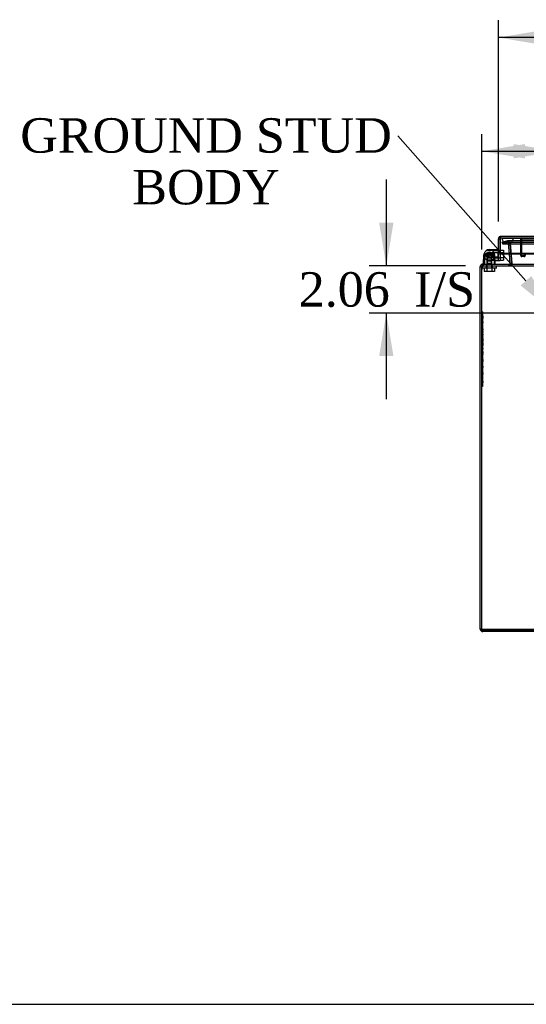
# Model space of a CAD drawing. Header units: inches. Extents: x 1 to 299, y -2 to 199.
# Tile 1 of 26: x 40 to 62, y 1 to 43. Entities that reach past the tile are written whole.
import ezdxf
from ezdxf import colors
from ezdxf.entities.mleader import LeaderData, LeaderLine
from ezdxf.enums import TextEntityAlignment as Align
from ezdxf.lldxf.tags import DXFTag
from ezdxf.math import Vec2, Vec3

# ---------------------------------------------------------------- set-up
doc = ezdxf.new("R2010")
doc.units = ezdxf.units.IN
doc.header["$MEASUREMENT"] = 0
for name, color, linetype in [('COM70220', 7, 'Continuous'), ('COM70708-4', 7, 'Continuous'), ('COM70709-12', 7, 'Continuous'), ('COM70710-7', 7, 'Continuous'), ('COM70712-12', 7, 'Continuous'), ('COM70714-4', 7, 'Continuous'), ('Default', 7, 'Continuous'), ('HNG86659-1', 7, 'Continuous'), ('HNG86659-2', 7, 'Continuous'), ('LAB86820', 7, 'Continuous'), ('SCS86661', 7, 'Continuous'), ('WAM30017', 7, 'Continuous')]:
    doc.layers.add(name, color=color, linetype=linetype)
doc.styles.add('SEACAD_Times_New_Roman', font='times.ttf')
tags = doc.linetypes.add('HIDDEN2', pattern=[0.1875, 0.125, -0.0625]).pattern_tags.tags
tags[6:7] = [DXFTag(74, 4), DXFTag(75, 0), DXFTag(340, '0'), DXFTag(46, 0.0), DXFTag(50, 0.0), DXFTag(44, 0.0), DXFTag(45, 0.0)]
tags[4:5] = [DXFTag(74, 4), DXFTag(75, 0), DXFTag(340, '0'), DXFTag(46, 0.0), DXFTag(50, 0.0), DXFTag(44, 0.0), DXFTag(45, 0.0)]
doc.dimstyles.new('HAMMOND_(STH_-_300x200)', dxfattribs={"dimtxt": 1.5, "dimasz": 1.875, "dimexe": 0.75, "dimexo": 0.75, "dimgap": 0.375, "dimtad": 0, "dimtih": 1, "dimtoh": 1, "dimzin": 0, "dimdsep": 46, "dimtxsty": 'SEACAD_Times_New_Roman', "dimblk1": '_SE_FILLED', "dimblk2": '_SE_FILLED', "dimsah": 1, "dimcen": 0.75, "dimadec": 0, "dimazin": 0, "dimtfac": 0.8, "dimtofl": 0, "dimtmove": 0, "dimatfit": 3, "dimfxl": 1, "dimtolj": 1, "dimtzin": 0, "dimarcsym": 0})

# ---------------------------------------------------------------- blocks, each defined once
blk = doc.blocks.new('SE4')
at = {"layer": 'COM70220', "color": 7, "linetype": 'HIDDEN2'}
for p, q in [((60.701, 33.924), (61.2, 33.924)), ((60.701, 33.923), (60.701, 33.924)), ((60.701, 33.923), (61.2, 33.923)), ((60.95, 33.921), (60.701, 33.923)), ((61.199, 33.923), (60.95, 33.921)), ((60.95, 33.921), (61.2, 33.921)), ((61.199, 33.924), (61.199, 33.923)), ((61.2, 33.924), (94.319, 33.924)), ((61.2, 33.923), (94.319, 33.923)), ((61.2, 33.921), (94.319, 33.921)), ((60.95, 33.675), (61.2, 33.675)), ((61.2, 33.675), (94.319, 33.675))]:
    blk.add_line(p, q, dxfattribs=at)
blk.add_arc((60.95, 33.925), 0.25, 180, 0, dxfattribs=at)
at = {"layer": 'COM70708-4', "color": 7, "linetype": 'HIDDEN2'}
for p, q in [((60.718, 33.741), (60.923, 33.796)), ((60.737, 33.672), (60.718, 33.741)), ((60.942, 33.726), (60.737, 33.672)), ((60.923, 33.796), (60.951, 33.8)), ((60.942, 33.726), (60.923, 33.796)), ((60.942, 33.726), (60.951, 33.728)), ((60.951, 33.728), (60.951, 33.8)), ((60.951, 33.728), (60.971, 33.721)), ((60.971, 33.721), (61.012, 33.781)), ((60.971, 33.721), (60.986, 33.7)), ((60.986, 33.7), (61.056, 33.717)), ((60.986, 33.7), (60.987, 33.695)), ((60.987, 33.695), (61.058, 33.701)), ((61.028, 33.224), (60.987, 33.695)), ((61.056, 33.717), (61.058, 33.701)), ((61.058, 33.701), (61.135, 32.832)), ((59.834, 32.689), (59.765, 32.709)), ((59.868, 32.787), (59.868, 32.715)), ((60.031, 32.787), (60.031, 32.715)), ((60.271, 32.715), (60.271, 32.787)), ((61.006, 32.787), (61.006, 32.715)), ((61.027, 32.787), (61.027, 32.715)), ((61.046, 32.792), (61.085, 32.732)), ((61.05, 32.787), (61.085, 32.732)), ((61.054, 32.787), (61.092, 32.736)), ((61.092, 32.736), (61.085, 32.732)), ((61.126, 32.815), (61.135, 32.814)), ((61.134, 32.832), (61.135, 32.832)), ((61.135, 32.832), (61.135, 32.814)), ((59.832, 16.895), (59.76, 16.895)), ((59.868, 16.787), (59.868, 16.859)), ((60.26, 16.859), (60.26, 16.787)), ((60.76, 16.787), (60.76, 16.859))]:
    blk.add_line(p, q, dxfattribs=at)
at = {"layer": 'COM70708-4', "color": 7, "linetype": 'Continuous'}
for p, q in [((61.063, 32.826), (61.028, 33.224)), ((59.76, 32.679), (59.765, 32.709)), ((59.76, 32.679), (59.832, 32.679)), ((59.76, 16.895), (59.76, 32.679)), ((59.834, 32.689), (59.765, 32.709)), ((61.049, 32.794), (61.046, 32.792)), ((61.046, 32.792), (61.05, 32.787)), ((61.049, 32.794), (61.054, 32.787)), ((61.063, 32.826), (61.134, 32.832)), ((61.063, 32.826), (61.063, 32.82)), ((61.063, 32.82), (61.126, 32.815)), ((95.688, 16.787), (59.868, 16.787))]:
    blk.add_line(p, q, dxfattribs=at)
at = {"layer": 'COM70708-4', "color": 7, "linetype": 'HIDDEN2'}
for centre, radius, start, end in [((60.951, 33.691), 0.109, 55.8948, 89.8951), ((60.951, 33.692), 0.108, 13.7843, 55.7899), ((59.868, 32.679), 0.036, 90.0001, 145.2667), ((61.027, 32.823), 0.109, 270.0924, 302.6845), ((61.027, 32.823), 0.108, 306.8348, 355.3824), ((59.868, 16.895), 0.036, 180, 270)]:
    blk.add_arc(centre, radius, start, end, dxfattribs=at)
at = {"layer": 'COM70708-4', "color": 7, "linetype": 'Continuous'}
for centre, radius, start, end in [((59.868, 32.679), 0.108, 90, 163.689), ((59.868, 32.679), 0.036, 145.2667, 163.6889), ((61.027, 32.823), 0.036, 306.835, 355.3822), ((59.868, 16.895), 0.108, 180, 270)]:
    blk.add_arc(centre, radius, start, end, dxfattribs=at)
at = {"layer": 'COM70709-12', "color": 7, "linetype": 'HIDDEN2'}
for p, q in [((60.944, 33.792), (60.732, 33.737)), ((60.732, 33.737), (94.788, 33.737)), ((60.732, 33.737), (60.732, 33.668)), ((60.944, 33.723), (60.732, 33.668)), ((60.732, 33.668), (94.788, 33.668)), ((60.944, 33.723), (60.944, 33.792)), ((94.562, 33.796), (60.958, 33.796)), ((94.562, 33.724), (60.958, 33.724)), ((61.064, 33.672), (61.039, 33.697)), ((61.039, 33.691), (61.039, 33.697)), ((61.064, 33.666), (61.039, 33.691)), ((61.13, 32.89), (61.064, 33.672)), ((61.064, 33.672), (61.064, 33.666)), ((61.13, 32.884), (61.064, 33.666)), ((59.832, 32.572), (59.87, 32.724)), ((59.832, 32.542), (59.87, 32.694)), ((59.87, 32.694), (59.87, 32.724)), ((59.884, 32.715), (59.884, 32.787)), ((59.894, 32.715), (59.894, 32.787)), ((61.004, 32.715), (61.004, 32.787)), ((61.124, 32.823), (61.124, 32.823)), ((61.126, 32.826), (61.126, 32.832)), ((61.13, 32.89), (61.13, 32.884)), ((61.131, 32.864), (61.131, 32.87)), ((59.832, 16.888), (76.993, 16.888)), ((59.832, 16.857), (59.832, 16.859)), ((59.832, 16.857), (95.688, 16.857))]:
    blk.add_line(p, q, dxfattribs=at)
for centre in [(61.004, 32.87), (61.004, 32.864)]:
    blk.add_ellipse(centre, major_axis=(-0.128, 0), ratio=0.996195, start_param=2.838142, end_param=3.297963, dxfattribs=at)
for points, knots in [([(60.944, 33.723), (60.952, 33.724), (60.96, 33.724), (60.976, 33.723), (60.984, 33.721), (60.999, 33.715), (61.007, 33.711), (61.023, 33.702), (61.031, 33.696), (61.039, 33.691)], [0, 0, 0, 0, 0.25, 0.25, 0.5, 0.5, 0.75, 0.75, 1, 1, 1, 1]), ([(60.958, 33.796), (60.962, 33.796), (60.965, 33.796), (60.976, 33.792), (60.984, 33.786), (60.999, 33.768), (61.007, 33.756), (61.023, 33.728), (61.031, 33.713), (61.039, 33.697)], [0.1504974, 0.1504974, 0.1504974, 0.1504974, 0.25, 0.25, 0.5, 0.5, 0.75, 0.75, 1, 1, 1, 1]), ([(59.87, 32.724), (59.872, 32.743), (59.875, 32.759), (59.879, 32.781), (59.882, 32.787), (59.884, 32.787)], [0, 0, 0, 0, 0.5, 0.5, 1, 1, 1, 1]), ([(59.87, 32.694), (59.871, 32.697), (59.872, 32.7), (59.875, 32.705), (59.876, 32.707), (59.878, 32.711), (59.879, 32.712), (59.882, 32.714), (59.883, 32.715), (59.884, 32.715)], [0, 0, 0, 0, 0.25, 0.25, 0.5, 0.5, 0.75, 0.75, 1, 1, 1, 1]), ([(61.004, 32.715), (61.011, 32.715), (61.017, 32.715), (61.031, 32.715), (61.037, 32.715), (61.05, 32.716), (61.056, 32.717), (61.068, 32.72), (61.074, 32.722), (61.085, 32.729), (61.09, 32.734), (61.099, 32.746), (61.104, 32.754), (61.112, 32.772), (61.115, 32.783), (61.121, 32.806), (61.124, 32.819), (61.126, 32.832)], [0, 0, 0, 0, 0.125, 0.125, 0.25, 0.25, 0.375, 0.375, 0.5, 0.5, 0.625, 0.625, 0.75, 0.75, 0.875, 0.875, 1, 1, 1, 1]), ([(61.029, 32.787), (61.029, 32.787), (61.033, 32.787), (61.039, 32.787), (61.048, 32.787), (61.056, 32.787), (61.064, 32.788), (61.072, 32.789), (61.082, 32.791), (61.089, 32.793), (61.094, 32.795)], [0.174992, 0.174992, 0.174992, 0.174992, 0.1885878, 0.2506526, 0.3120425, 0.3726029, 0.4321969, 0.4906952, 0.5479785, 0.6623431, 0.6623431, 0.6623431, 0.6623431]), ([(61.102, 32.799), (61.104, 32.8), (61.108, 32.803), (61.113, 32.808), (61.118, 32.813), (61.122, 32.819), (61.125, 32.824), (61.126, 32.826)], [0.7379534, 0.7379534, 0.7379534, 0.7379534, 0.7882141, 0.843718, 0.8974268, 0.9494645, 1, 1, 1, 1])]:
    blk.add_open_spline(points, degree=3, knots=knots, dxfattribs=at)
at = {"layer": 'COM70709-12', "color": 7, "linetype": 'Continuous'}
blk.add_open_spline([(61.004, 32.787), (61.007, 32.787), (61.013, 32.787), (61.021, 32.787), (61.026, 32.787), (61.029, 32.787)], degree=3, knots=[0, 0, 0, 0, 0.0630925, 0.1260117, 0.174992, 0.174992, 0.174992, 0.174992], dxfattribs=at)
at = {"layer": 'COM70710-7', "color": 7, "linetype": 'HIDDEN2'}
for p, q in [((60.942, 33.796), (60.737, 33.741)), ((60.737, 33.741), (94.783, 33.741)), ((60.737, 33.672), (60.737, 33.741)), ((60.942, 33.726), (60.737, 33.672)), ((60.737, 33.672), (94.783, 33.672)), ((94.57, 33.8), (60.941, 33.8)), ((60.951, 33.8), (60.942, 33.796)), ((60.942, 33.726), (60.942, 33.796)), ((60.951, 33.728), (60.951, 33.8)), ((61.005, 33.723), (60.951, 33.728)), ((94.57, 33.728), (60.951, 33.728)), ((61.005, 33.723), (61.005, 33.785)), ((61.012, 33.781), (61.005, 33.785)), ((61.012, 33.721), (61.005, 33.723)), ((61.012, 33.721), (61.012, 33.781)), ((61.055, 33.7), (61.012, 33.721)), ((61.055, 33.7), (61.055, 33.717)), ((61.058, 33.695), (61.055, 33.7)), ((61.135, 32.832), (61.058, 33.701)), ((61.058, 33.695), (61.058, 33.701)), ((61.1, 33.224), (61.058, 33.695)), ((59.835, 32.689), (59.835, 32.709)), ((59.868, 32.787), (59.868, 32.715)), ((59.868, 32.715), (95.652, 32.715)), ((61.027, 32.787), (61.027, 32.715)), ((61.085, 32.792), (61.085, 32.732)), ((61.092, 32.794), (61.092, 32.736)), ((61.133, 32.814), (61.134, 32.823)), ((61.133, 32.82), (61.133, 32.814)), ((61.135, 32.826), (61.135, 32.832))]:
    blk.add_line(p, q, dxfattribs=at)
at = {"layer": 'COM70710-7', "color": 7, "linetype": 'Continuous'}
for p, q in [((61.135, 32.826), (61.1, 33.224)), ((59.835, 32.709), (59.832, 32.679)), ((59.832, 16.859), (59.832, 32.679)), ((59.868, 32.787), (95.652, 32.787)), ((61.085, 32.792), (61.092, 32.794)), ((61.133, 32.82), (61.135, 32.826)), ((61.134, 32.823), (61.134, 32.823)), ((59.832, 16.859), (95.688, 16.859))]:
    blk.add_line(p, q, dxfattribs=at)
blk.add_arc((60.992, 32.999), 0.228, 296.0218, 308.2777, dxfattribs=at)
blk.add_open_spline([(59.868, 32.787), (59.865, 32.787), (59.863, 32.785), (59.857, 32.777), (59.854, 32.772), (59.849, 32.758), (59.846, 32.75), (59.84, 32.731), (59.838, 32.72), (59.835, 32.709)], degree=3, knots=[0, 0, 0, 0, 0.25, 0.25, 0.5, 0.5, 0.75, 0.75, 1, 1, 1, 1], dxfattribs=at)
at = {"layer": 'COM70710-7', "color": 7, "linetype": 'HIDDEN2'}
blk.add_open_spline([(59.868, 32.715), (59.865, 32.715), (59.863, 32.714), (59.857, 32.712), (59.854, 32.71), (59.849, 32.705), (59.846, 32.702), (59.84, 32.696), (59.838, 32.692), (59.835, 32.689)], degree=3, knots=[0, 0, 0, 0, 0.25, 0.25, 0.5, 0.5, 0.75, 0.75, 1, 1, 1, 1], dxfattribs=at)
at = {"layer": 'COM70712-12', "color": 7, "linetype": 'Continuous'}
for p, q in [((60.545, 33.889), (60.617, 33.889)), ((60.545, 33.224), (60.545, 33.889)), ((60.617, 33.934), (60.617, 33.992)), ((60.617, 33.99), (60.617, 33.99)), ((60.617, 33.99), (60.617, 33.89)), ((60.617, 33.99), (60.617, 33.889)), ((60.617, 33.934), (60.617, 33.254)), ((60.617, 33.224), (60.617, 33.889)), ((60.653, 33.997), (94.867, 33.997)), ((60.617, 33.224), (60.545, 33.224)), ((60.545, 33.099), (60.545, 33.224)), ((60.545, 33.099), (60.545, 33.05)), ((60.545, 32.967), (60.545, 33.05)), ((60.617, 33.224), (60.617, 33.254)), ((94.903, 33.254), (60.617, 33.254)), ((94.903, 33.224), (60.617, 33.224)), ((60.617, 33.224), (60.617, 33.099)), ((60.617, 33.099), (60.617, 33.05)), ((60.617, 33.05), (60.617, 32.925)), ((60.545, 32.925), (60.545, 32.937)), ((60.617, 32.925), (60.545, 32.925))]:
    blk.add_line(p, q, dxfattribs=at)
at = {"layer": 'COM70712-12', "color": 7, "linetype": 'HIDDEN2'}
for p, q in [((60.653, 33.925), (60.653, 33.997)), ((60.653, 33.925), (94.867, 33.925)), ((60.617, 33.3), (60.545, 33.3)), ((60.545, 33.06), (60.617, 33.06))]:
    blk.add_line(p, q, dxfattribs=at)
at = {"layer": 'COM70712-12', "color": 7, "linetype": 'Continuous'}
for radius, start, end in [(0.108, 109.4712, 180), (0.108, 90, 109.4491), (0.036, 177.3202, 180)]:
    blk.add_arc((60.653, 33.889), radius, start, end, dxfattribs=at)
at = {"layer": 'COM70712-12', "color": 7, "linetype": 'HIDDEN2'}
blk.add_arc((60.653, 33.889), 0.036, 90, 177.3202, dxfattribs=at)
at = {"layer": 'COM70712-12', "color": 7, "linetype": 'Continuous'}
blk.add_ellipse((60.653, 33.889), major_axis=(-0.119, 0), ratio=0.908294, start_param=4.712389, end_param=5.019287, dxfattribs=at)
at = {"layer": 'COM70712-12', "color": 7, "linetype": 'HIDDEN2'}
blk.add_ellipse((60.653, 33.889), major_axis=(-0.0396, 0), ratio=0.908294, start_param=4.712389, end_param=5.846853, dxfattribs=at)
at = {"layer": 'COM70714-4', "color": 7, "linetype": 'HIDDEN2'}
for p, q in [((61.526, 33.155), (61.526, 33.882)), ((61.566, 33.155), (61.566, 33.882)), ((61.569, 33.885), (62.296, 33.885)), ((61.671, 33.152), (61.569, 33.152)), ((61.671, 33.112), (61.569, 33.112)), ((61.674, 33.206), (61.674, 33.155)), ((61.714, 33.206), (61.674, 33.206)), ((61.714, 33.206), (61.714, 33.155))]:
    blk.add_line(p, q, dxfattribs=at)
for centre, radius, start, end in [((61.569, 33.882), 0.043, 90, 180), ((61.569, 33.882), 0.003, 90, 180), ((61.569, 33.155), 0.043, 180, 270), ((61.569, 33.155), 0.003, 180, 270), ((61.671, 33.155), 0.003, 270, 0), ((61.671, 33.155), 0.043, 270, 0)]:
    blk.add_arc(centre, radius, start, end, dxfattribs=at)
at = {"layer": 'HNG86659-1', "color": 7, "linetype": 'Continuous'}
for p, q in [((60.14, 33.416), (60.533, 33.436)), ((59.896, 32.799), (59.915, 33.192)), ((59.957, 33.24), (59.935, 32.8)), ((59.958, 33.257), (59.957, 33.24)), ((60.345, 33.257), (60.345, 33.24)), ((60.345, 33.24), (60.367, 32.8)), ((60.407, 32.799), (60.387, 33.192)), ((60.533, 33.396), (60.533, 33.397)), ((59.935, 32.8), (59.935, 32.797)), ((60.367, 32.8), (60.367, 32.797)), ((60.533, 32.925), (60.4, 32.932)), ((60.533, 32.964), (60.533, 32.964)), ((60.545, 32.964), (60.545, 32.967)), ((60.545, 32.964), (60.545, 32.937))]:
    blk.add_line(p, q, dxfattribs=at)
at = {"layer": 'HNG86659-1', "color": 7, "linetype": 'HIDDEN2'}
for p, q in [((60.151, 33.256), (60.054, 33.2)), ((60.248, 33.2), (60.054, 33.2)), ((60.054, 33.2), (60.054, 33.041)), ((60.054, 33.041), (60.054, 32.808)), ((60.054, 32.808), (60.054, 33.041)), ((60.248, 33.041), (60.054, 33.041)), ((60.074, 33.374), (60.534, 33.396)), ((60.132, 33.277), (60.076, 33.18)), ((60.076, 33.18), (60.132, 33.083)), ((60.132, 33.277), (60.132, 33.083)), ((60.222, 33.277), (60.132, 33.277)), ((60.132, 33.083), (60.223, 33.083)), ((60.248, 33.2), (60.151, 33.256)), ((60.291, 33.277), (60.222, 33.277)), ((60.223, 33.083), (60.291, 33.083)), ((60.248, 33.041), (60.248, 33.2)), ((60.248, 32.808), (60.248, 33.041)), ((60.248, 32.808), (60.248, 33.041)), ((60.524, 33.277), (60.291, 33.277)), ((60.524, 33.277), (60.291, 33.277)), ((60.291, 33.277), (60.291, 33.083)), ((60.291, 33.083), (60.524, 33.083)), ((60.524, 33.083), (60.291, 33.083)), ((60.545, 33.298), (60.524, 33.277)), ((60.524, 33.277), (60.524, 33.083)), ((60.524, 33.083), (60.545, 33.062)), ((59.935, 32.798), (59.935, 32.798)), ((60.054, 32.808), (60.033, 32.787)), ((60.248, 32.808), (60.054, 32.808)), ((60.074, 32.987), (60.534, 32.964)), ((60.4, 32.932), (60.14, 32.944)), ((60.269, 32.787), (60.248, 32.808)), ((60.367, 32.798), (60.368, 32.798))]:
    blk.add_line(p, q, dxfattribs=at)
for radius in [0.132, 0.132, 0.12]:
    blk.add_circle((60.151, 33.18), radius, dxfattribs=at)
at = {"layer": 'HNG86659-1', "color": 7, "linetype": 'Continuous'}
for centre, radius, start, end in [((60.533, 33.424), 0.0118, 74.6409, 92.8176), ((60.335, 33.431), 0.201, 350.3404, 1.3274), ((60.533, 33.424), 0.0118, 0, 74.6377), ((60.151, 33.18), 0.236, 164.5311, 177.1792), ((60.151, 33.18), 0.236, 90, 164.5311), ((60.151, 33.18), 0.236, 90, 103.6388), ((60.151, 33.18), 0.236, 15.4689, 90), ((60.151, 33.18), 0.236, 2.8208, 15.4689), ((59.908, 32.798), 0.0118, 177.1792, 198.6889), ((59.908, 32.798), 0.0118, 198.6889, 270), ((59.918, 32.965), 0.172, 262.9472, 272.0517), ((60.385, 32.965), 0.172, 267.9483, 277.0528), ((60.395, 32.798), 0.0118, 270, 341.3111), ((60.395, 32.798), 0.0118, 341.3111, 2.8208), ((60.335, 32.93), 0.201, 358.6775, 9.6547), ((60.533, 32.937), 0.0118, 267.1824, 285.3591), ((60.533, 32.937), 0.0118, 285.3623, 0)]:
    blk.add_arc(centre, radius, start, end, dxfattribs=at)
at = {"layer": 'HNG86659-1', "color": 7, "linetype": 'HIDDEN2'}
for centre, radius, start, end in [((60.366, 33.414), 0.172, 357.9483, 7.0528), ((60.151, 33.18), 0.236, 152.3861, 210.7365), ((60.151, 33.18), 0.236, 177.1792, 210.7365), ((60.151, 33.18), 0.236, 210.7365, 329.2635), ((60.151, 33.18), 0.236, 54.6194, 59.2635), ((60.151, 33.18), 0.236, 10.2232, 31.5301), ((60.151, 33.18), 0.236, 329.2631, 8.9356), ((60.151, 33.18), 0.236, 329.2635, 2.8208), ((59.901, 32.996), 0.201, 268.6726, 279.6596), ((60.401, 32.996), 0.201, 260.3453, 271.3225), ((60.366, 32.947), 0.172, 352.9472, 2.0517)]:
    blk.add_arc(centre, radius, start, end, dxfattribs=at)
at = {"layer": 'HNG86659-1', "color": 7, "linetype": 'Continuous'}
for points, knots in [([(59.924, 33.243), (59.926, 33.244), (59.928, 33.244), (59.934, 33.244), (59.937, 33.244), (59.943, 33.244), (59.944, 33.245), (59.948, 33.245), (59.95, 33.246), (59.953, 33.248), (59.954, 33.25), (59.956, 33.253), (59.957, 33.255), (59.958, 33.257)], [0, 0, 0, 0, 0.25, 0.25, 0.5, 0.5, 0.625, 0.625, 0.75, 0.75, 0.875, 0.875, 1, 1, 1, 1]), ([(60.379, 33.243), (60.377, 33.244), (60.374, 33.244), (60.368, 33.244), (60.365, 33.244), (60.36, 33.244), (60.358, 33.245), (60.354, 33.245), (60.352, 33.246), (60.349, 33.248), (60.348, 33.25), (60.346, 33.253), (60.345, 33.255), (60.345, 33.257)], [0, 0, 0, 0, 0.25, 0.25, 0.5, 0.5, 0.625, 0.625, 0.75, 0.75, 0.875, 0.875, 1, 1, 1, 1]), ([(59.935, 32.797), (59.933, 32.798), (59.931, 32.797), (59.927, 32.795), (59.926, 32.794), (59.924, 32.793)], [0, 0, 0, 0, 0.5, 0.5, 1, 1, 1, 1]), ([(59.924, 32.793), (59.924, 32.791), (59.924, 32.79), (59.925, 32.787), (59.925, 32.787), (59.926, 32.787)], [0, 0, 0, 0, 0.5, 0.5, 1, 1, 1, 1]), ([(60.367, 32.797), (60.369, 32.798), (60.371, 32.797), (60.375, 32.795), (60.377, 32.794), (60.379, 32.793)], [0, 0, 0, 0, 0.5, 0.5, 1, 1, 1, 1]), ([(60.379, 32.793), (60.378, 32.791), (60.378, 32.79), (60.378, 32.787), (60.377, 32.787), (60.377, 32.787)], [0, 0, 0, 0, 0.5, 0.5, 1, 1, 1, 1])]:
    blk.add_open_spline(points, degree=3, knots=knots, dxfattribs=at)
at = {"layer": 'HNG86659-1', "color": 7, "linetype": 'HIDDEN2'}
for points, knots in [([(60.088, 33.408), (60.088, 33.406), (60.088, 33.403), (60.088, 33.397), (60.088, 33.394), (60.087, 33.389), (60.087, 33.387), (60.086, 33.383), (60.085, 33.381), (60.083, 33.378), (60.082, 33.377), (60.078, 33.375), (60.076, 33.374), (60.074, 33.374)], [0, 0, 0, 0, 0.25, 0.25, 0.5, 0.5, 0.625, 0.625, 0.75, 0.75, 0.875, 0.875, 1, 1, 1, 1]), ([(60.534, 33.396), (60.534, 33.398), (60.535, 33.4), (60.536, 33.404), (60.537, 33.406), (60.538, 33.408)], [0, 0, 0, 0, 0.5, 0.5, 1, 1, 1, 1]), ([(60.538, 33.408), (60.54, 33.408), (60.542, 33.407), (60.544, 33.407), (60.545, 33.406), (60.545, 33.406)], [0, 0, 0, 0, 0.5, 0.5, 1, 1, 1, 1]), ([(60.088, 32.953), (60.088, 32.955), (60.088, 32.957), (60.088, 32.963), (60.088, 32.966), (60.087, 32.972), (60.087, 32.974), (60.086, 32.977), (60.085, 32.979), (60.083, 32.982), (60.082, 32.984), (60.078, 32.986), (60.076, 32.986), (60.074, 32.987)], [0, 0, 0, 0, 0.25, 0.25, 0.5, 0.5, 0.625, 0.625, 0.75, 0.75, 0.875, 0.875, 1, 1, 1, 1]), ([(60.534, 32.964), (60.534, 32.962), (60.535, 32.96), (60.536, 32.957), (60.537, 32.955), (60.538, 32.953)], [0, 0, 0, 0, 0.5, 0.5, 1, 1, 1, 1]), ([(60.538, 32.953), (60.54, 32.953), (60.542, 32.953), (60.544, 32.954), (60.545, 32.954), (60.545, 32.955)], [0, 0, 0, 0, 0.5, 0.5, 1, 1, 1, 1])]:
    blk.add_open_spline(points, degree=3, knots=knots, dxfattribs=at)
at = {"layer": 'HNG86659-2', "color": 7, "linetype": 'HIDDEN2'}
for p, q in [((60.03, 33.198), (60.035, 33.205)), ((60.036, 33.156), (60.03, 33.162)), ((60.035, 33.205), (60.033, 33.213)), ((60.033, 33.147), (60.036, 33.156)), ((60.047, 33.246), (60.055, 33.249)), ((60.056, 33.111), (60.047, 33.114)), ((60.055, 33.249), (60.056, 33.258)), ((60.056, 33.102), (60.056, 33.111)), ((60.083, 33.283), (60.092, 33.282)), ((60.092, 33.078), (60.083, 33.078)), ((60.092, 33.282), (60.096, 33.29)), ((60.097, 33.07), (60.092, 33.078)), ((60.13, 33.302), (60.138, 33.298)), ((60.139, 33.063), (60.131, 33.059)), ((60.138, 33.298), (60.146, 33.303)), ((60.146, 33.057), (60.139, 33.063)), ((60.181, 33.3), (60.187, 33.293)), ((60.188, 33.068), (60.182, 33.061)), ((60.187, 33.293), (60.196, 33.295)), ((60.197, 33.066), (60.188, 33.068)), ((60.227, 33.277), (60.23, 33.268)), ((60.23, 33.093), (60.228, 33.084)), ((60.23, 33.268), (60.239, 33.267)), ((60.239, 33.094), (60.23, 33.093)), ((60.26, 33.237), (60.259, 33.229)), ((60.259, 33.229), (60.266, 33.224)), ((60.267, 33.138), (60.259, 33.132)), ((60.259, 33.132), (60.26, 33.124)), ((60.274, 33.188), (60.269, 33.181)), ((60.269, 33.181), (60.274, 33.173))]:
    blk.add_line(p, q, dxfattribs=at)
for radius in [0.118, 0.0492]:
    blk.add_circle((60.151, 33.18), radius, dxfattribs=at)
for start, end in [(171.5538, 188.4462), (147.8038, 164.6962), (195.5717, 212.464), (123.786, 140.6783), (219.5896, 236.4819), (99.7681, 116.6604), (243.6074, 260.4997), (75.7503, 92.6426), (267.6253, 284.5176), (51.7324, 68.6247), (291.6431, 308.5354), (27.7145, 44.6069), (315.661, 332.5533), (3.6967, 20.589), (339.6788, 356.5712)]:
    blk.add_arc((60.151, 33.18), 0.123, start, end, dxfattribs=at)
at = {"layer": 'LAB86820', "color": 7, "linetype": 'HIDDEN2'}
for p, q in [((59.862, 30.715), (59.832, 30.715)), ((59.862, 30.715), (59.862, 27.465)), ((59.867, 30.496), (59.862, 30.496)), ((59.867, 30.485), (59.862, 30.485)), ((59.867, 30.485), (59.867, 30.562)), ((59.867, 30.55), (59.867, 30.549)), ((59.867, 30.516), (59.867, 30.498)), ((59.867, 30.476), (59.867, 30.417)), ((59.867, 30.404), (59.862, 30.404)), ((59.867, 30.395), (59.862, 30.395)), ((59.867, 30.394), (59.862, 30.394)), ((59.867, 30.364), (59.862, 30.364)), ((59.867, 30.353), (59.862, 30.353)), ((59.867, 30.344), (59.862, 30.344)), ((59.867, 30.334), (59.862, 30.334)), ((59.867, 30.324), (59.862, 30.324)), ((59.867, 30.311), (59.862, 30.311)), ((59.867, 30.309), (59.862, 30.309)), ((59.867, 30.307), (59.862, 30.307)), ((59.867, 30.303), (59.862, 30.303)), ((59.867, 30.302), (59.862, 30.302)), ((59.867, 30.292), (59.862, 30.292)), ((59.867, 30.291), (59.862, 30.291)), ((59.867, 30.278), (59.862, 30.278)), ((59.867, 30.268), (59.862, 30.268)), ((59.867, 30.235), (59.862, 30.235)), ((59.867, 30.167), (59.862, 30.167)), ((59.867, 30.161), (59.862, 30.161)), ((59.867, 30.161), (59.862, 30.161)), ((59.867, 30.158), (59.862, 30.158)), ((59.867, 30.152), (59.862, 30.152)), ((59.867, 30.142), (59.862, 30.142)), ((59.867, 30.141), (59.862, 30.141)), ((59.867, 30.131), (59.862, 30.131)), ((59.867, 30.13), (59.862, 30.13)), ((59.867, 30.111), (59.862, 30.111)), ((59.867, 30.107), (59.862, 30.107)), ((59.867, 30.102), (59.862, 30.102)), ((59.868, 30.093), (59.862, 30.093)), ((59.867, 30.06), (59.862, 30.06)), ((59.867, 30.059), (59.862, 30.059)), ((59.867, 30.057), (59.862, 30.057)), ((59.867, 30.052), (59.862, 30.052)), ((59.867, 30.046), (59.862, 30.046)), ((59.867, 30.039), (59.862, 30.039)), ((59.867, 30.031), (59.862, 30.031)), ((59.867, 30.02), (59.862, 30.02)), ((59.867, 30.01), (59.862, 30.01)), ((59.867, 30.008), (59.862, 30.008)), ((59.867, 30.394), (59.867, 30.404)), ((59.867, 30.364), (59.867, 30.394)), ((59.867, 30.353), (59.867, 30.364)), ((59.867, 30.334), (59.867, 30.344)), ((59.867, 30.324), (59.867, 30.334)), ((59.867, 30.311), (59.867, 30.324)), ((59.867, 30.307), (59.867, 30.309)), ((59.867, 30.292), (59.867, 30.303)), ((59.867, 30.28), (59.867, 30.235)), ((59.867, 30.225), (59.867, 30.278)), ((59.867, 30.167), (59.867, 30.209)), ((59.867, 30.158), (59.867, 30.167)), ((59.867, 30.149), (59.867, 30.152)), ((59.867, 30.13), (59.867, 30.141)), ((59.867, 30.111), (59.867, 30.13)), ((59.867, 30.11), (59.867, 30.111)), ((59.867, 30.059), (59.867, 30.102)), ((59.867, 30.057), (59.867, 30.059)), ((59.867, 30.046), (59.867, 30.057)), ((59.867, 30.031), (59.867, 30.039)), ((59.867, 30.008), (59.867, 30.031)), ((59.867, 30.02), (59.867, 30.01)), ((59.867, 29.999), (59.862, 29.999)), ((59.867, 29.993), (59.862, 29.993)), ((59.867, 29.988), (59.862, 29.988)), ((59.867, 29.983), (59.862, 29.983)), ((59.867, 29.982), (59.862, 29.982)), ((59.867, 29.905), (59.862, 29.905)), ((59.867, 29.895), (59.862, 29.895)), ((59.867, 29.894), (59.862, 29.894)), ((59.867, 29.864), (59.862, 29.864)), ((59.867, 29.853), (59.862, 29.853)), ((59.867, 29.828), (59.862, 29.828)), ((59.867, 29.816), (59.862, 29.816)), ((59.867, 29.762), (59.862, 29.762)), ((59.867, 29.753), (59.862, 29.753)), ((59.867, 29.752), (59.862, 29.752)), ((59.867, 29.749), (59.862, 29.749)), ((59.867, 29.749), (59.862, 29.749)), ((59.867, 29.735), (59.862, 29.735)), ((59.867, 29.734), (59.862, 29.734)), ((59.867, 29.699), (59.862, 29.699)), ((59.867, 29.688), (59.862, 29.688)), ((59.867, 29.688), (59.862, 29.688)), ((59.867, 29.683), (59.862, 29.683)), ((59.867, 29.675), (59.862, 29.675)), ((59.867, 29.672), (59.862, 29.672)), ((59.867, 29.671), (59.862, 29.671)), ((59.867, 29.665), (59.862, 29.665)), ((59.867, 29.664), (59.862, 29.664)), ((59.867, 29.645), (59.862, 29.645)), ((59.867, 29.642), (59.862, 29.642)), ((59.867, 29.641), (59.862, 29.641)), ((59.867, 29.641), (59.862, 29.641)), ((59.867, 29.633), (59.862, 29.633)), ((59.867, 29.632), (59.862, 29.632)), ((59.867, 29.622), (59.862, 29.622)), ((59.867, 29.611), (59.862, 29.611)), ((59.867, 29.61), (59.862, 29.61)), ((59.867, 29.609), (59.862, 29.609)), ((59.867, 29.607), (59.862, 29.607)), ((59.867, 29.605), (59.862, 29.605)), ((59.867, 29.601), (59.862, 29.601)), ((59.867, 29.601), (59.862, 29.601)), ((59.867, 29.59), (59.862, 29.59)), ((59.867, 29.59), (59.862, 29.59)), ((59.867, 29.581), (59.862, 29.581)), ((59.867, 29.988), (59.867, 29.999)), ((59.867, 29.982), (59.867, 29.988)), ((59.867, 29.976), (59.867, 29.917)), ((59.867, 29.952), (59.867, 29.959)), ((59.867, 29.894), (59.867, 29.905)), ((59.867, 29.864), (59.867, 29.894)), ((59.867, 29.866), (59.867, 29.893)), ((59.867, 29.853), (59.867, 29.864)), ((59.867, 29.848), (59.867, 29.829)), ((59.867, 29.819), (59.867, 29.846)), ((59.867, 29.752), (59.867, 29.806)), ((59.867, 29.795), (59.867, 29.795)), ((59.867, 29.746), (59.867, 29.688)), ((59.867, 29.706), (59.867, 29.725)), ((59.867, 29.671), (59.867, 29.694)), ((59.867, 29.683), (59.867, 29.672)), ((59.867, 29.664), (59.867, 29.675)), ((59.867, 29.645), (59.867, 29.664)), ((59.867, 29.641), (59.867, 29.645)), ((59.867, 29.641), (59.867, 29.641)), ((59.867, 29.633), (59.867, 29.641)), ((59.867, 29.632), (59.867, 29.633)), ((59.867, 29.61), (59.867, 29.633)), ((59.867, 29.622), (59.867, 29.611)), ((59.867, 29.601), (59.867, 29.601)), ((59.867, 29.59), (59.867, 29.601)), ((59.867, 29.571), (59.867, 29.581)), ((59.867, 29.571), (59.862, 29.571)), ((59.867, 29.567), (59.862, 29.567)), ((59.867, 29.566), (59.862, 29.566)), ((59.867, 29.561), (59.862, 29.561)), ((59.867, 29.548), (59.862, 29.548)), ((59.867, 29.546), (59.862, 29.546)), ((59.867, 29.544), (59.862, 29.544)), ((59.867, 29.533), (59.862, 29.533)), ((59.867, 29.532), (59.862, 29.532)), ((59.867, 29.497), (59.862, 29.497)), ((59.867, 29.486), (59.862, 29.486)), ((59.867, 29.486), (59.862, 29.486)), ((59.867, 29.465), (59.862, 29.465)), ((59.867, 29.464), (59.862, 29.464)), ((59.867, 29.429), (59.862, 29.429)), ((59.867, 29.418), (59.862, 29.418)), ((59.867, 29.418), (59.862, 29.418)), ((59.867, 29.412), (59.862, 29.412)), ((59.867, 29.403), (59.862, 29.403)), ((59.867, 29.392), (59.862, 29.392)), ((59.867, 29.38), (59.862, 29.38)), ((59.867, 29.377), (59.862, 29.377)), ((59.867, 29.372), (59.862, 29.372)), ((59.867, 29.362), (59.862, 29.362)), ((59.867, 29.361), (59.862, 29.361)), ((59.867, 29.195), (59.862, 29.195)), ((59.867, 29.185), (59.862, 29.185)), ((59.867, 29.169), (59.862, 29.169)), ((59.867, 29.159), (59.862, 29.159)), ((59.867, 29.158), (59.862, 29.158)), ((59.867, 29.561), (59.867, 29.571)), ((59.867, 29.548), (59.867, 29.561)), ((59.867, 29.544), (59.867, 29.486)), ((59.867, 29.524), (59.867, 29.52)), ((59.867, 29.495), (59.867, 29.51)), ((59.867, 29.476), (59.867, 29.418)), ((59.867, 29.403), (59.867, 29.412)), ((59.867, 29.392), (59.867, 29.403)), ((59.867, 29.38), (59.867, 29.392)), ((59.867, 29.361), (59.867, 29.372)), ((59.867, 29.361), (59.867, 29.317)), ((59.867, 29.308), (59.867, 29.249)), ((59.867, 29.274), (59.867, 29.293)), ((59.867, 29.195), (59.867, 29.236)), ((59.867, 29.2), (59.867, 29.232)), ((59.867, 29.185), (59.867, 29.195)), ((59.867, 29.164), (59.867, 29.18)), ((59.867, 29.178), (59.867, 29.174)), ((59.867, 29.158), (59.867, 29.169)), ((59.867, 29.138), (59.867, 29.158)), ((59.867, 29.138), (59.862, 29.138)), ((59.867, 29.138), (59.862, 29.138)), ((59.867, 29.135), (59.862, 29.135)), ((59.867, 29.095), (59.862, 29.095)), ((59.867, 29.084), (59.862, 29.084)), ((59.867, 29.081), (59.862, 29.081)), ((59.867, 29.071), (59.862, 29.071)), ((59.867, 29.07), (59.862, 29.07)), ((59.867, 29.067), (59.862, 29.067)), ((59.867, 29.061), (59.862, 29.061)), ((59.867, 29.058), (59.862, 29.058)), ((59.867, 29.056), (59.862, 29.056)), ((59.867, 29.046), (59.862, 29.046)), ((59.868, 29.046), (59.862, 29.046)), ((59.867, 29.004), (59.862, 29.004)), ((59.867, 29.003), (59.862, 29.003)), ((59.867, 29.001), (59.862, 29.001)), ((59.867, 29), (59.862, 29)), ((59.867, 28.991), (59.862, 28.991)), ((59.867, 28.99), (59.862, 28.99)), ((59.867, 28.98), (59.862, 28.98)), ((59.867, 28.977), (59.862, 28.977)), ((59.867, 28.967), (59.862, 28.967)), ((59.867, 28.966), (59.862, 28.966)), ((59.867, 28.915), (59.862, 28.915)), ((59.867, 28.909), (59.862, 28.909)), ((59.867, 28.9), (59.862, 28.9)), ((59.867, 28.899), (59.862, 28.899)), ((59.867, 28.842), (59.862, 28.842)), ((59.867, 28.831), (59.862, 28.831)), ((59.867, 28.83), (59.862, 28.83)), ((59.867, 28.825), (59.862, 28.825)), ((59.867, 28.817), (59.862, 28.817)), ((59.867, 28.814), (59.862, 28.814)), ((59.867, 28.804), (59.862, 28.804)), ((59.867, 28.746), (59.862, 28.746)), ((59.867, 28.737), (59.862, 28.737)), ((59.867, 28.736), (59.862, 28.736)), ((59.867, 28.728), (59.862, 28.728)), ((59.867, 29.135), (59.867, 29.138)), ((59.867, 29.128), (59.867, 29.095)), ((59.867, 29.084), (59.867, 29.095)), ((59.867, 29.071), (59.867, 29.081)), ((59.867, 29.067), (59.867, 29.07)), ((59.867, 29.061), (59.867, 29.067)), ((59.867, 29.058), (59.867, 29.061)), ((59.867, 29.003), (59.867, 29.045)), ((59.867, 29.001), (59.867, 29.003)), ((59.867, 28.99), (59.867, 29.001)), ((59.867, 28.981), (59.867, 28.991)), ((59.867, 28.966), (59.867, 28.977)), ((59.867, 28.966), (59.867, 28.922)), ((59.867, 28.94), (59.867, 28.955)), ((59.867, 28.899), (59.867, 28.909)), ((59.867, 28.899), (59.867, 28.854)), ((59.867, 28.885), (59.867, 28.896)), ((59.867, 28.875), (59.867, 28.875)), ((59.867, 28.831), (59.867, 28.842)), ((59.867, 28.814), (59.867, 28.83)), ((59.867, 28.804), (59.867, 28.814)), ((59.867, 28.798), (59.867, 28.804)), ((59.867, 28.736), (59.867, 28.791)), ((59.867, 28.78), (59.867, 28.779)), ((59.867, 28.761), (59.867, 28.77)), ((59.867, 28.685), (59.867, 28.728)), ((59.867, 28.686), (59.862, 28.686)), ((59.867, 28.685), (59.862, 28.685)), ((59.867, 28.683), (59.862, 28.683)), ((59.867, 28.683), (59.862, 28.683)), ((59.867, 28.673), (59.862, 28.673)), ((59.867, 28.672), (59.862, 28.672)), ((59.867, 28.672), (59.862, 28.672)), ((59.867, 28.665), (59.862, 28.665)), ((59.867, 28.657), (59.862, 28.657)), ((59.867, 28.647), (59.862, 28.647)), ((59.867, 28.636), (59.862, 28.636)), ((59.867, 28.634), (59.862, 28.634)), ((59.867, 28.632), (59.862, 28.632)), ((59.867, 28.625), (59.862, 28.625)), ((59.867, 28.615), (59.862, 28.615)), ((59.867, 28.608), (59.862, 28.608)), ((59.867, 28.607), (59.862, 28.607)), ((59.867, 28.531), (59.862, 28.531)), ((59.867, 28.521), (59.862, 28.521)), ((59.867, 28.52), (59.862, 28.52)), ((59.867, 28.49), (59.862, 28.49)), ((59.867, 28.48), (59.862, 28.48)), ((59.867, 28.473), (59.862, 28.473)), ((59.867, 28.473), (59.862, 28.473)), ((59.867, 28.471), (59.862, 28.471)), ((59.867, 28.46), (59.862, 28.46)), ((59.867, 28.447), (59.862, 28.447)), ((59.867, 28.437), (59.862, 28.437)), ((59.867, 28.436), (59.862, 28.436)), ((59.867, 28.388), (59.862, 28.388)), ((59.867, 28.379), (59.862, 28.379)), ((59.867, 28.378), (59.862, 28.378)), ((59.867, 28.369), (59.862, 28.369)), ((59.867, 28.368), (59.862, 28.368)), ((59.867, 28.364), (59.862, 28.364)), ((59.867, 28.362), (59.862, 28.362)), ((59.867, 28.355), (59.862, 28.355)), ((59.867, 28.352), (59.862, 28.352)), ((59.867, 28.331), (59.862, 28.331)), ((59.867, 28.331), (59.862, 28.331)), ((59.867, 28.296), (59.862, 28.296)), ((59.867, 28.683), (59.867, 28.685)), ((59.867, 28.672), (59.867, 28.683)), ((59.867, 28.657), (59.867, 28.665)), ((59.867, 28.634), (59.867, 28.657)), ((59.867, 28.647), (59.867, 28.636)), ((59.867, 28.615), (59.867, 28.625)), ((59.867, 28.602), (59.867, 28.543)), ((59.867, 28.585), (59.867, 28.561)), ((59.867, 28.52), (59.867, 28.531)), ((59.867, 28.49), (59.867, 28.52)), ((59.867, 28.497), (59.867, 28.515)), ((59.867, 28.48), (59.867, 28.49)), ((59.867, 28.471), (59.867, 28.473)), ((59.867, 28.46), (59.867, 28.471)), ((59.867, 28.441), (59.867, 28.447)), ((59.867, 28.388), (59.867, 28.433)), ((59.867, 28.378), (59.867, 28.388)), ((59.867, 28.368), (59.867, 28.378)), ((59.867, 28.362), (59.867, 28.364)), ((59.867, 28.355), (59.867, 28.362)), ((59.867, 28.352), (59.867, 28.355)), ((59.867, 28.342), (59.867, 28.285)), ((59.867, 28.285), (59.862, 28.285)), ((59.867, 28.284), (59.862, 28.284)), ((59.867, 28.284), (59.862, 28.284)), ((59.867, 28.23), (59.862, 28.23)), ((59.867, 28.22), (59.862, 28.22)), ((59.867, 28.219), (59.862, 28.219)), ((59.867, 28.216), (59.862, 28.216)), ((59.867, 28.21), (59.862, 28.21)), ((59.867, 28.207), (59.862, 28.207)), ((59.867, 28.206), (59.862, 28.206)), ((59.867, 28.2), (59.862, 28.2)), ((59.867, 28.198), (59.862, 28.198)), ((59.868, 28.188), (59.862, 28.188)), ((59.867, 28.185), (59.862, 28.185)), ((59.867, 28.143), (59.862, 28.143)), ((59.867, 28.142), (59.862, 28.142)), ((59.867, 28.142), (59.862, 28.142)), ((59.867, 28.14), (59.862, 28.14)), ((59.867, 28.135), (59.862, 28.135)), ((59.867, 28.129), (59.862, 28.129)), ((59.867, 28.127), (59.862, 28.127)), ((59.867, 28.116), (59.862, 28.116)), ((59.867, 28.116), (59.862, 28.116)), ((59.867, 28.106), (59.862, 28.106)), ((59.867, 27.991), (59.862, 27.991)), ((59.867, 27.99), (59.862, 27.99)), ((59.867, 27.939), (59.862, 27.939)), ((59.867, 27.937), (59.862, 27.937)), ((59.867, 27.93), (59.862, 27.93)), ((59.867, 27.927), (59.862, 27.927)), ((59.867, 27.917), (59.862, 27.917)), ((59.867, 27.906), (59.862, 27.906)), ((59.867, 27.867), (59.862, 27.867)), ((59.867, 28.281), (59.867, 28.284)), ((59.867, 28.219), (59.867, 28.274)), ((59.867, 28.263), (59.867, 28.263)), ((59.867, 28.2), (59.867, 28.21)), ((59.867, 28.142), (59.867, 28.184)), ((59.867, 28.14), (59.867, 28.142)), ((59.867, 28.129), (59.867, 28.14)), ((59.867, 28.127), (59.867, 28.129)), ((59.867, 28.119), (59.867, 28.127)), ((59.867, 28.106), (59.867, 28.116)), ((59.867, 28.061), (59.867, 28.106)), ((59.867, 28.052), (59.867, 27.993)), ((59.867, 28.029), (59.867, 28.013)), ((59.867, 27.96), (59.867, 27.981)), ((59.867, 27.939), (59.867, 27.981)), ((59.867, 27.93), (59.867, 27.939)), ((59.867, 27.865), (59.867, 27.917)), ((59.867, 27.88), (59.867, 27.876)), ((59.862, 27.465), (59.832, 27.465)), ((59.867, 27.856), (59.862, 27.856)), ((59.867, 27.846), (59.862, 27.846)), ((59.867, 27.806), (59.862, 27.806)), ((59.867, 27.75), (59.862, 27.75)), ((59.867, 27.74), (59.862, 27.74)), ((59.867, 27.724), (59.862, 27.724)), ((59.867, 27.714), (59.862, 27.714)), ((59.867, 27.713), (59.862, 27.713)), ((59.867, 27.693), (59.862, 27.693)), ((59.867, 27.69), (59.862, 27.69)), ((59.867, 27.676), (59.862, 27.676)), ((59.867, 27.675), (59.862, 27.675)), ((59.867, 27.64), (59.862, 27.64)), ((59.867, 27.629), (59.862, 27.629)), ((59.867, 27.629), (59.862, 27.629)), ((59.867, 27.804), (59.867, 27.856)), ((59.867, 27.819), (59.867, 27.815)), ((59.867, 27.75), (59.867, 27.791)), ((59.867, 27.74), (59.867, 27.75)), ((59.867, 27.713), (59.867, 27.724)), ((59.867, 27.7), (59.867, 27.713)), ((59.867, 27.687), (59.867, 27.629))]:
    blk.add_line(p, q, dxfattribs=at)
at = {"layer": 'SCS86661', "color": 7, "linetype": 'HIDDEN2'}
for p, q in [((60.302, 33.067), (60.302, 33.293)), ((60.617, 33.293), (60.302, 33.293)), ((60.302, 33.067), (60.617, 33.067)), ((60.617, 33.401), (60.767, 33.401)), ((60.617, 33.291), (60.767, 33.291)), ((60.767, 33.401), (60.767, 33.291)), ((60.767, 33.291), (60.767, 33.224)), ((59.93, 32.61), (59.93, 32.46)), ((60.038, 32.925), (60.264, 32.925)), ((60.038, 32.925), (60.038, 32.61)), ((60.041, 32.61), (60.041, 32.46)), ((60.262, 32.61), (60.262, 32.46)), ((60.264, 32.61), (60.264, 32.925)), ((60.372, 32.61), (60.372, 32.46)), ((60.041, 32.46), (59.93, 32.46)), ((60.262, 32.46), (60.041, 32.46)), ((60.372, 32.46), (60.262, 32.46))]:
    blk.add_line(p, q, dxfattribs=at)
at = {"layer": 'SCS86661', "color": 7, "linetype": 'Continuous'}
for p, q in [((60.617, 33.401), (60.617, 33.401)), ((60.617, 33.291), (60.617, 33.291)), ((60.617, 33.07), (60.767, 33.07)), ((60.767, 33.224), (60.767, 33.07)), ((60.767, 33.07), (60.767, 32.959)), ((60.617, 32.959), (60.767, 32.959))]:
    blk.add_line(p, q, dxfattribs=at)
at = {"layer": 'WAM30017', "color": 7, "linetype": 'HIDDEN2'}
for p, q in [((59.868, 32.715), (59.839, 32.715)), ((59.839, 32.715), (59.839, 32.61)), ((60.464, 32.61), (59.839, 32.61)), ((60.014, 32.715), (60.014, 32.61)), ((60.289, 32.61), (60.289, 32.715)), ((60.464, 32.61), (60.464, 32.715))]:
    blk.add_line(p, q, dxfattribs=at)
blk = doc.blocks.new('DMBLK317')
at = {"layer": 'Default', "linetype": 'Continuous', "transparency": 16777216}
for points in [[(62.42, 42.963), (60.545, 42.651), (62.42, 42.338)], [(93.1, 42.963), (93.1, 42.338), (94.975, 42.651)]]:
    blk.add_hatch(color=7, dxfattribs=at).paths.add_polyline_path(points)
at = {"layer": 'Default', "color": 7, "linetype": 'Continuous', "transparency": 16777216}
for p, q in [((60.545, 34.639), (60.545, 43.401)), ((94.975, 34.639), (94.975, 43.401)), ((74.089, 42.651), (60.545, 42.651)), ((94.975, 42.651), (81.431, 42.651))]:
    blk.add_line(p, q, dxfattribs=at)
at = {"layer": 'Default', "color": 7, "linetype": 'Continuous', "transparency": 16777216, "style": 'SEACAD_Times_New_Roman'}
for s, p in [('34.43', (75.201, 43.401)), ('DOOR', (74.614, 41.151))]:
    blk.add_text(s, height=1.5, dxfattribs=at).set_placement(p, align=Align.TOP_LEFT)
blk = doc.blocks.new('_SE_FILLED')
at = {"color": 0}
blk.add_line((0, 0), (-1, 0), dxfattribs=at)
blk.add_solid([(0, 0), (-1, -0.1665), (-1, 0.1665), (0, 0)], dxfattribs=at)
blk = doc.blocks.new('DMBLK324')
at = {"layer": 'Default', "linetype": 'Continuous', "transparency": 16777216}
for points in [[(55.355, 34.59), (55.667, 32.715), (55.98, 34.59)], [(55.355, 28.78), (55.98, 28.78), (55.667, 30.655)]]:
    blk.add_hatch(color=7, dxfattribs=at).paths.add_polyline_path(points)
at = {"layer": 'Default', "color": 7, "linetype": 'Continuous', "transparency": 16777216}
for p, q in [((55.667, 36.465), (55.667, 32.715)), ((59.118, 32.715), (54.917, 32.715)), ((62.332, 30.655), (54.917, 30.655)), ((55.667, 30.655), (55.667, 26.905))]:
    blk.add_line(p, q, dxfattribs=at)
at = {"layer": 'Default', "color": 7, "linetype": 'Continuous', "transparency": 16777216, "style": 'SEACAD_Times_New_Roman'}
for s, p in [('2.06', (51.854, 32.435)), ('I/S', (56.885, 32.435))]:
    blk.add_text(s, height=1.5, dxfattribs=at).set_placement(p, align=Align.TOP_LEFT)
blk = doc.blocks.new('DMBLK325')
at = {"layer": 'Default', "linetype": 'Continuous', "transparency": 16777216}
for points in [[(61.707, 38.013), (59.832, 37.7), (61.707, 37.388)], [(61.207, 38.013), (61.207, 37.388), (63.082, 37.7)]]:
    blk.add_hatch(color=7, dxfattribs=at).paths.add_polyline_path(points)
at = {"layer": 'Default', "color": 7, "linetype": 'Continuous', "transparency": 16777216}
for p, q in [((59.832, 33.429), (59.832, 38.45)), ((63.082, 31.405), (63.082, 38.45)), ((59.832, 37.7), (63.686, 37.7)), ((63.686, 37.7), (64.436, 37.7))]:
    blk.add_line(p, q, dxfattribs=at)
at = {"layer": 'Default', "color": 7, "linetype": 'Continuous', "transparency": 16777216, "style": 'SEACAD_Times_New_Roman'}
for s, p in [('3.25', (64.961, 38.45)), ('I/S', (69.992, 38.45))]:
    blk.add_text(s, height=1.5, dxfattribs=at).set_placement(p, align=Align.TOP_LEFT)
blk = doc.blocks.new('BORDER')
at = {"layer": 'Default', "color": 7, "linetype": 'Continuous'}
blk.add_line((-41.86, 0), (0, 0), dxfattribs=at)

msp = doc.modelspace()

# ---------------------------------------------------------------- block references
at = {"layer": 'Default', "color": 7, "xscale": 7.12, "yscale": 7.12, "zscale": 7.12}
msp.add_blockref('BORDER', (299.411, 0.564), dxfattribs=at)
at = {"layer": 'Default'}
msp.add_blockref('SE4', (0, 0), dxfattribs=at)

# ---------------------------------------------------------------- dimensions: what is measured, and where the dimension line sits
at = {"layer": 'Default', "color": 7, "linetype": 'Continuous'}
dim = msp.add_linear_dim(base=(60.545, 42.651), p1=(94.975, 33.889), p2=(60.545, 33.889), text='\\A1;<>\\PDOOR', dimstyle='HAMMOND_(STH_-_300x200)', dxfattribs=at)
dim.commit()
dim.dimension.update_dxf_attribs({"geometry": 'DMBLK317', "text_midpoint": (77.76, 42.651), "dimtype": 160})
dim = msp.add_linear_dim(base=(63.082, 37.7), p1=(59.832, 32.679), p2=(63.082, 30.655), text='\\A1;<> I/S', dimstyle='HAMMOND_(STH_-_300x200)', override={"dimtmove": 1}, dxfattribs=at)
dim.commit()
dim.dimension.update_dxf_attribs({"geometry": 'DMBLK325', "text_midpoint": (64.436, 37.7), "dimtype": 160})
dim = msp.add_linear_dim(base=(55.667, 30.655), p1=(59.868, 32.715), p2=(63.082, 30.655), angle=90, text='\\A1;<> I/S', dimstyle='HAMMOND_(STH_-_300x200)', dxfattribs=at)
dim.commit()
dim.dimension.update_dxf_attribs({"geometry": 'DMBLK324', "text_midpoint": (55.667, 31.685), "dimtype": 160})

# ---------------------------------------------------------------- leaders
ml = msp.add_multileader_mtext('Standard', dxfattribs=at)
ml.set_content('{\\pxsm0.9;\\fTimes New Roman|b0||i0||c0|p34;\\W1.;GROUND STUD\\PBODY\\P}', color=7)
ml.set_leader_properties()
ml.build(insert=Vec2(0, 0))
ml.multileader.update_dxf_attribs({"dogleg_length": 0, "arrow_head_size": 1.875})
ctx = ml.context
ctx.base_point, ctx.char_height, ctx.arrow_head_size, ctx.landing_gap_size = Vec3(39.899, 37.712), 1.5, 1.875, 0.525
ctx.text_align_type = 1
notes = []
notes.append((ctx, [(0, (1, 1, 0), (56.175, 38.372), (-1, 0), 0, [(0, [(62.988, 30.655)], 0, [])])]))
ctx.mtext.insert, ctx.mtext.alignment = Vec3(47.82, 39.139), 2
for ctx, leaders in notes:
    for number, flags, end, landing, length, lines in leaders:
        leader = LeaderData()
        leader.index, (leader.has_last_leader_line, leader.has_dogleg_vector, leader.attachment_direction) = number, flags
        leader.last_leader_point, leader.dogleg_vector, leader.dogleg_length = Vec3(end), Vec3(landing), length
        for number, points, colour, breaks in lines:
            line = LeaderLine()
            line.index, line.vertices, line.color, line.breaks = number, Vec3.list(points), colors.encode_raw_color(colour), breaks
            leader.lines.append(line)
        ctx.leaders.append(leader)

doc.saveas('drawing.dxf')
